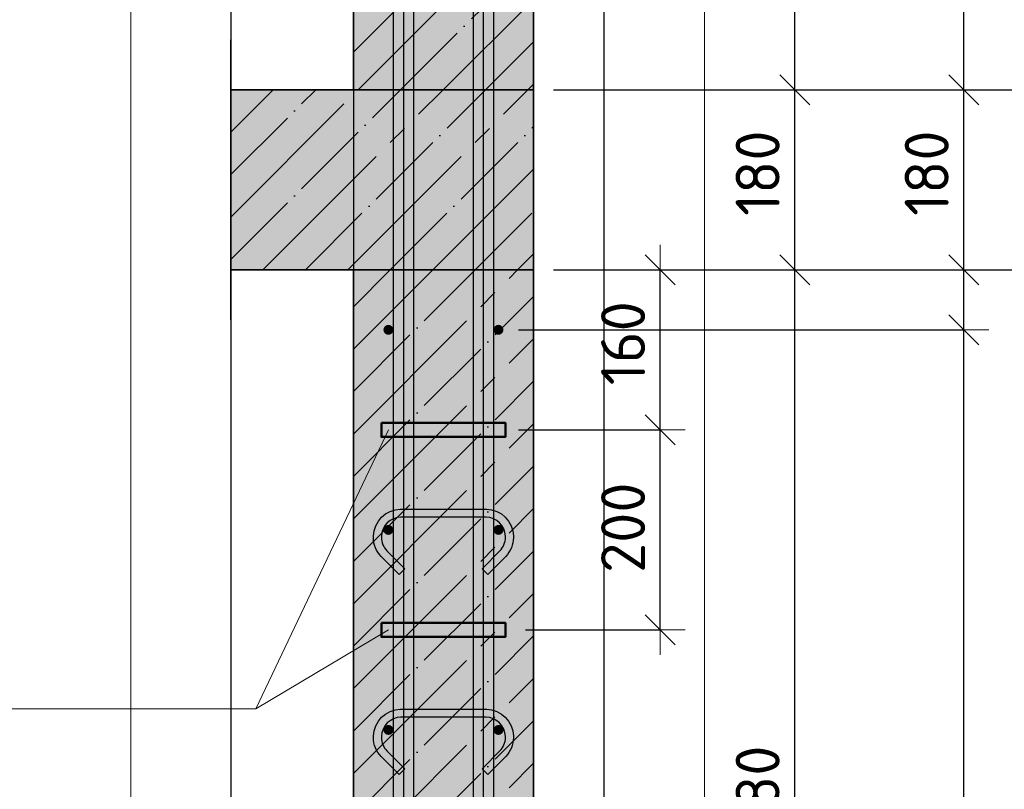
# Model space of a CAD drawing. Header units: millimetres. Extents: x -2995 to 60896, y -2809 to 57831.
# Tile 67 of 169: x 26279 to 27263, y 54863 to 55633. Entities that reach past the tile are written whole.
import ezdxf

# ---------------------------------------------------------------- set-up
doc = ezdxf.new("R2010")
doc.units = ezdxf.units.MM
doc.header["$PDMODE"] = 65
for name, pattern in [('______11', [100, 80, -10, 0, -10]), ('______5', [220, 160, -20, 20, -20]), ('________', [0])]:
    doc.linetypes.add(name, pattern=pattern)
for name, color, linetype, lineweight in [('Standard', 7, 'Continuous', 25), ('Арм.стержн. вертикальными 1', 22, 'Continuous', 35), ('Арм.стержн.горизонт. 1', 180, 'Continuous', 35), ('Арм.стержн.горизонт. 2', 202, 'Continuous', 35), ('Размерная линия_ общее', 7, 'Continuous', 13)]:
    doc.layers.add(name, color=color, linetype=linetype, lineweight=lineweight)
doc.layers.add('Арм.стержн. вертикальными 2', color=7, linetype='Continuous', lineweight=35, true_color=0x006e00)
doc.layers.add('Арм.стержн.Стяжки', color=7, linetype='Continuous', lineweight=35, true_color=0x501e0f)
doc.styles.add('ISOCPEUR', font='ISOCPEUR')
doc.dimstyles.new('DIMSTYLE_12', dxfattribs={"dimtxt": 44, "dimasz": 50, "dimexe": 0, "dimexo": 0, "dimgap": 22, "dimtad": 0, "dimdec": 0, "dimrnd": 5, "dimzin": 12, "dimdsep": 46, "dimtxsty": 'ISOCPEUR', "dimblk1": 'ALL_ML_STRICH', "dimblk2": 'ALL_ML_STRICH', "dimsah": 1, "dimcen": 0, "dimclrd": 7, "dimclre": 256, "dimclrt": 7, "dimadec": 0, "dimazin": 0, "dimtfac": 1, "dimtdec": 0, "dimtix": 1, "dimtmove": 2, "dimatfit": 3, "dimfxl": 0, "dimtvp": 1.2, "dimtzin": 0, "dimlwd": 0, "dimlwe": -3, "dimarcsym": 0})
doc.dimstyles.new('DIMSTYLE_5', dxfattribs={"dimtxt": 44, "dimasz": 50, "dimexe": 0, "dimexo": 0, "dimgap": 22, "dimtad": 2, "dimdec": 0, "dimrnd": 5, "dimzin": 12, "dimdsep": 46, "dimtxsty": 'ISOCPEUR', "dimblk1": 'ALL_ML_STRICH', "dimblk2": 'ALL_ML_STRICH', "dimsah": 1, "dimcen": 0, "dimclrd": 7, "dimclre": 256, "dimclrt": 7, "dimadec": 0, "dimazin": 0, "dimtfac": 1, "dimtdec": 0, "dimtix": 1, "dimtmove": 2, "dimatfit": 3, "dimfxl": 0, "dimtzin": 0, "dimlwd": 0, "dimlwe": -3, "dimarcsym": 0})

# ---------------------------------------------------------------- blocks, each defined once
blk = doc.blocks.new('ALL_ML_STRICH')
at = {"color": 0, "linetype": 'ByBlock', "lineweight": -2}
for p, q in [((0, -0.5), (0, 0.5)), ((-0.3, -0.3), (0.3, 0.3)), ((-1, 0), (0.5, 0))]:
    blk.add_line(p, q, dxfattribs=at)
blk = doc.blocks.new('*D279')
at = {"layer": 'DEFPOINTS', "color": 7, "linetype": 'Continuous', "lineweight": 13, "transparency": 33554687}
for p in [(26757.34, 55322.56), (26757.34, 52322.56), (27222.34, 52322.56)]:
    blk.add_point(p, dxfattribs=at)
at = {"layer": 'Размерная линия_ общее', "color": 253, "linetype": 'Continuous', "lineweight": -2, "true_color": 0xa0a0a0, "transparency": 33554687}
for p, q in [((26777.34, 55322.56), (27222.34, 55322.56)), ((26777.34, 52322.56), (27222.34, 52322.56))]:
    blk.add_line(p, q, dxfattribs=at)
at = {"layer": 'Размерная линия_ общее', "color": 7, "linetype": 'Continuous', "lineweight": -2, "transparency": 33554687}
blk.add_line((27222.34, 52322.56), (27222.34, 55322.56), dxfattribs=at)
at = {"layer": 'Размерная линия_ общее', "color": 7, "linetype": 'Continuous', "lineweight": 13, "transparency": 33554687, "xscale": 50, "yscale": 50, "zscale": 50}
for p, rotation in [((27222.34, 55322.56), 90), ((27222.34, 52322.56), 270)]:
    blk.add_blockref('ALL_ML_STRICH', p, dxfattribs=dict(at, rotation=rotation))
at = {"layer": 'Размерная линия_ общее', "color": 7, "linetype": 'Continuous', "lineweight": 13, "transparency": 33554687, "insert": (27163.34, 53674.56), "char_height": 44, "width": 2.2, "attachment_point": 1, "rotation": 90, "line_spacing_factor": 0.60241, "style": 'ISOCPEUR'}
blk.add_mtext('\\W0.91;15х200=3000', dxfattribs=at)
blk = doc.blocks.new('*D280')
at = {"layer": 'DEFPOINTS', "color": 7, "linetype": 'Continuous', "lineweight": 13, "transparency": 33554687}
for p in [(26792.34, 55382.56), (26757.34, 55322.56), (27222.34, 55322.56)]:
    blk.add_point(p, dxfattribs=at)
at = {"layer": 'Размерная линия_ общее', "color": 253, "linetype": 'Continuous', "lineweight": -2, "true_color": 0xa0a0a0, "transparency": 33554687}
for p, q in [((26812.34, 55382.56), (27222.34, 55382.56)), ((26777.34, 55322.56), (27222.34, 55322.56))]:
    blk.add_line(p, q, dxfattribs=at)
at = {"layer": 'Размерная линия_ общее', "color": 7, "linetype": 'Continuous', "lineweight": -2, "transparency": 33554687}
blk.add_line((27222.34, 55322.56), (27222.34, 55382.56), dxfattribs=at)
at = {"layer": 'Размерная линия_ общее', "color": 7, "linetype": 'Continuous', "lineweight": 13, "transparency": 33554687, "xscale": 50, "yscale": 50, "zscale": 50}
for p, rotation in [((27222.34, 55382.56), 90), ((27222.34, 55322.56), 270)]:
    blk.add_blockref('ALL_ML_STRICH', p, dxfattribs=dict(at, rotation=rotation))
at = {"layer": 'Размерная линия_ общее', "color": 7, "linetype": 'Continuous', "lineweight": 13, "transparency": 33554687, "insert": (27313.08, 55250.67), "char_height": 44, "width": 88, "attachment_point": 5, "rotation": 90, "style": 'ISOCPEUR'}
blk.add_mtext('\\A1;{60}', dxfattribs=at)
blk = doc.blocks.new('*D281')
at = {"layer": 'DEFPOINTS', "color": 7, "linetype": 'Continuous', "lineweight": 13, "transparency": 33554687}
for p in [(26792.34, 55562.56), (26792.34, 55382.56), (27222.34, 55382.56)]:
    blk.add_point(p, dxfattribs=at)
at = {"layer": 'Размерная линия_ общее', "color": 253, "linetype": 'Continuous', "lineweight": -2, "true_color": 0xa0a0a0, "transparency": 33554687}
for p, q in [((26812.34, 55562.56), (27222.34, 55562.56)), ((26812.34, 55382.56), (27222.34, 55382.56))]:
    blk.add_line(p, q, dxfattribs=at)
at = {"layer": 'Размерная линия_ общее', "color": 7, "linetype": 'Continuous', "lineweight": -2, "transparency": 33554687}
blk.add_line((27222.34, 55382.56), (27222.34, 55562.56), dxfattribs=at)
at = {"layer": 'Размерная линия_ общее', "color": 7, "linetype": 'Continuous', "lineweight": 13, "transparency": 33554687, "xscale": 50, "yscale": 50, "zscale": 50}
for p, rotation in [((27222.34, 55562.56), 90), ((27222.34, 55382.56), 270)]:
    blk.add_blockref('ALL_ML_STRICH', p, dxfattribs=dict(at, rotation=rotation))
at = {"layer": 'Размерная линия_ общее', "color": 7, "linetype": 'Continuous', "lineweight": 13, "transparency": 33554687, "insert": (27185.34, 55479.16), "char_height": 44, "width": 132, "attachment_point": 5, "rotation": 90, "style": 'ISOCPEUR'}
blk.add_mtext('\\A1;{180}', dxfattribs=at)
blk = doc.blocks.new('*D282')
at = {"layer": 'DEFPOINTS', "color": 7, "linetype": 'Continuous', "lineweight": 13, "transparency": 33554687}
for p in [(26742.34, 56392.56), (26792.34, 55562.56), (27222.34, 55562.56)]:
    blk.add_point(p, dxfattribs=at)
at = {"layer": 'Размерная линия_ общее', "color": 253, "linetype": 'Continuous', "lineweight": -2, "true_color": 0xa0a0a0, "transparency": 33554687}
for p, q in [((26762.34, 56392.56), (27222.34, 56392.56)), ((26812.34, 55562.56), (27222.34, 55562.56))]:
    blk.add_line(p, q, dxfattribs=at)
at = {"layer": 'Размерная линия_ общее', "color": 7, "linetype": 'Continuous', "lineweight": -2, "transparency": 33554687}
blk.add_line((27222.34, 55562.56), (27222.34, 56392.56), dxfattribs=at)
at = {"layer": 'Размерная линия_ общее', "color": 7, "linetype": 'Continuous', "lineweight": 13, "transparency": 33554687, "xscale": 50, "yscale": 50, "zscale": 50}
for p, rotation in [((27222.34, 56392.56), 90), ((27222.34, 55562.56), 270)]:
    blk.add_blockref('ALL_ML_STRICH', p, dxfattribs=dict(at, rotation=rotation))
at = {"layer": 'Размерная линия_ общее', "color": 7, "linetype": 'Continuous', "lineweight": 13, "transparency": 33554687, "insert": (27185.34, 55979.76), "char_height": 44, "width": 132, "attachment_point": 5, "rotation": 90, "style": 'ISOCPEUR'}
blk.add_mtext('\\A1;{830}', dxfattribs=at)
blk = doc.blocks.new('*D283')
at = {"layer": 'DEFPOINTS', "color": 7, "linetype": 'Continuous', "lineweight": 13, "transparency": 33554687}
for p in [(26792.34, 55382.56), (26752.34, 54302.56), (27053.39, 54302.56)]:
    blk.add_point(p, dxfattribs=at)
at = {"layer": 'Размерная линия_ общее', "color": 253, "linetype": 'Continuous', "lineweight": -2, "true_color": 0xa0a0a0, "transparency": 33554687}
for p, q in [((26812.34, 55382.56), (27053.39, 55382.56)), ((26772.34, 54302.56), (27053.39, 54302.56))]:
    blk.add_line(p, q, dxfattribs=at)
at = {"layer": 'Размерная линия_ общее', "color": 7, "linetype": 'Continuous', "lineweight": -2, "transparency": 33554687}
blk.add_line((27053.39, 54302.56), (27053.39, 55382.56), dxfattribs=at)
at = {"layer": 'Размерная линия_ общее', "color": 7, "linetype": 'Continuous', "lineweight": 13, "transparency": 33554687, "xscale": 50, "yscale": 50, "zscale": 50}
for p, rotation in [((27053.39, 55382.56), 90), ((27053.39, 54302.56), 270)]:
    blk.add_blockref('ALL_ML_STRICH', p, dxfattribs=dict(at, rotation=rotation))
at = {"layer": 'Размерная линия_ общее', "color": 7, "linetype": 'Continuous', "lineweight": 13, "transparency": 33554687, "insert": (27016.39, 54849.16), "char_height": 44, "width": 176, "attachment_point": 5, "rotation": 90, "style": 'ISOCPEUR'}
blk.add_mtext('\\A1;{1080}', dxfattribs=at)
blk = doc.blocks.new('*D284')
at = {"layer": 'DEFPOINTS', "color": 7, "linetype": 'Continuous', "lineweight": 13, "transparency": 33554687}
for p in [(26792.34, 55562.56), (26792.34, 55382.56), (27053.39, 55382.56)]:
    blk.add_point(p, dxfattribs=at)
at = {"layer": 'Размерная линия_ общее', "color": 253, "linetype": 'Continuous', "lineweight": -2, "true_color": 0xa0a0a0, "transparency": 33554687}
for p, q in [((26812.34, 55562.56), (27053.39, 55562.56)), ((26812.34, 55382.56), (27053.39, 55382.56))]:
    blk.add_line(p, q, dxfattribs=at)
at = {"layer": 'Размерная линия_ общее', "color": 7, "linetype": 'Continuous', "lineweight": -2, "transparency": 33554687}
blk.add_line((27053.39, 55382.56), (27053.39, 55562.56), dxfattribs=at)
at = {"layer": 'Размерная линия_ общее', "color": 7, "linetype": 'Continuous', "lineweight": 13, "transparency": 33554687, "xscale": 50, "yscale": 50, "zscale": 50}
for p, rotation in [((27053.39, 55562.56), 90), ((27053.39, 55382.56), 270)]:
    blk.add_blockref('ALL_ML_STRICH', p, dxfattribs=dict(at, rotation=rotation))
at = {"layer": 'Размерная линия_ общее', "color": 7, "linetype": 'Continuous', "lineweight": 13, "transparency": 33554687, "insert": (27016.39, 55479.16), "char_height": 44, "width": 132, "attachment_point": 5, "rotation": 90, "style": 'ISOCPEUR'}
blk.add_mtext('\\A1;{180}', dxfattribs=at)
blk = doc.blocks.new('*D285')
at = {"layer": 'DEFPOINTS', "color": 7, "linetype": 'Continuous', "lineweight": 13, "transparency": 33554687}
for p in [(26752.34, 56642.56), (26792.34, 55562.56), (27053.39, 55562.56)]:
    blk.add_point(p, dxfattribs=at)
at = {"layer": 'Размерная линия_ общее', "color": 253, "linetype": 'Continuous', "lineweight": -2, "true_color": 0xa0a0a0, "transparency": 33554687}
for p, q in [((26772.34, 56642.56), (27053.39, 56642.56)), ((26812.34, 55562.56), (27053.39, 55562.56))]:
    blk.add_line(p, q, dxfattribs=at)
at = {"layer": 'Размерная линия_ общее', "color": 7, "linetype": 'Continuous', "lineweight": -2, "transparency": 33554687}
blk.add_line((27053.39, 55562.56), (27053.39, 56642.56), dxfattribs=at)
at = {"layer": 'Размерная линия_ общее', "color": 7, "linetype": 'Continuous', "lineweight": 13, "transparency": 33554687, "xscale": 50, "yscale": 50, "zscale": 50}
for p, rotation in [((27053.39, 56642.56), 90), ((27053.39, 55562.56), 270)]:
    blk.add_blockref('ALL_ML_STRICH', p, dxfattribs=dict(at, rotation=rotation))
at = {"layer": 'Размерная линия_ общее', "color": 7, "linetype": 'Continuous', "lineweight": 13, "transparency": 33554687, "insert": (27016.39, 56109.16), "char_height": 44, "width": 176, "attachment_point": 5, "rotation": 90, "style": 'ISOCPEUR'}
blk.add_mtext('\\A1;{1080}', dxfattribs=at)
blk = doc.blocks.new('*D286')
at = {"layer": 'DEFPOINTS', "color": 7, "linetype": 'Continuous', "lineweight": 13, "transparency": 33554687}
for p in [(26757.34, 55222.56), (26764.34, 55022.56), (26918.89, 55022.56)]:
    blk.add_point(p, dxfattribs=at)
at = {"layer": 'Размерная линия_ общее', "color": 253, "linetype": 'Continuous', "lineweight": -2, "true_color": 0xa0a0a0, "transparency": 33554687}
for p, q in [((26777.34, 55222.56), (26918.89, 55222.56)), ((26784.34, 55022.56), (26918.89, 55022.56))]:
    blk.add_line(p, q, dxfattribs=at)
at = {"layer": 'Размерная линия_ общее', "color": 7, "linetype": 'Continuous', "lineweight": -2, "transparency": 33554687}
blk.add_line((26918.89, 55022.56), (26918.89, 55222.56), dxfattribs=at)
at = {"layer": 'Размерная линия_ общее', "color": 7, "linetype": 'Continuous', "lineweight": 13, "transparency": 33554687, "xscale": 50, "yscale": 50, "zscale": 50}
for p, rotation in [((26918.89, 55222.56), 90), ((26918.89, 55022.56), 270)]:
    blk.add_blockref('ALL_ML_STRICH', p, dxfattribs=dict(at, rotation=rotation))
at = {"layer": 'Размерная линия_ общее', "color": 7, "linetype": 'Continuous', "lineweight": 13, "transparency": 33554687, "insert": (26881.89, 55124.76), "char_height": 44, "width": 132, "attachment_point": 5, "rotation": 90, "style": 'ISOCPEUR'}
blk.add_mtext('\\A1;{200}', dxfattribs=at)
blk = doc.blocks.new('*D287')
at = {"layer": 'DEFPOINTS', "color": 7, "linetype": 'Continuous', "lineweight": 13, "transparency": 33554687}
for p in [(26792.34, 55382.56), (26757.34, 55222.56), (26918.89, 55222.56)]:
    blk.add_point(p, dxfattribs=at)
at = {"layer": 'Размерная линия_ общее', "color": 253, "linetype": 'Continuous', "lineweight": -2, "true_color": 0xa0a0a0, "transparency": 33554687}
for p, q in [((26812.34, 55382.56), (26918.89, 55382.56)), ((26777.34, 55222.56), (26918.89, 55222.56))]:
    blk.add_line(p, q, dxfattribs=at)
at = {"layer": 'Размерная линия_ общее', "color": 7, "linetype": 'Continuous', "lineweight": -2, "transparency": 33554687}
blk.add_line((26918.89, 55222.56), (26918.89, 55382.56), dxfattribs=at)
at = {"layer": 'Размерная линия_ общее', "color": 7, "linetype": 'Continuous', "lineweight": 13, "transparency": 33554687, "xscale": 50, "yscale": 50, "zscale": 50}
for p, rotation in [((26918.89, 55382.56), 90), ((26918.89, 55222.56), 270)]:
    blk.add_blockref('ALL_ML_STRICH', p, dxfattribs=dict(at, rotation=rotation))
at = {"layer": 'Размерная линия_ общее', "color": 7, "linetype": 'Continuous', "lineweight": 13, "transparency": 33554687, "insert": (26881.89, 55309.16), "char_height": 44, "width": 132, "attachment_point": 5, "rotation": 90, "style": 'ISOCPEUR'}
blk.add_mtext('\\A1;{160}', dxfattribs=at)
blk = doc.blocks.new('*D288')
at = {"layer": 'DEFPOINTS', "color": 7, "linetype": 'Continuous', "lineweight": 13, "transparency": 33554687}
for p in [(26792.34, 55382.56), (26840.28, 52262.56), (27409.57, 52262.56)]:
    blk.add_point(p, dxfattribs=at)
at = {"layer": 'Размерная линия_ общее', "color": 253, "linetype": 'Continuous', "lineweight": -2, "true_color": 0xa0a0a0, "transparency": 33554687}
for p, q in [((26812.34, 55382.56), (27409.57, 55382.56)), ((26860.28, 52262.56), (27409.57, 52262.56))]:
    blk.add_line(p, q, dxfattribs=at)
at = {"layer": 'Размерная линия_ общее', "color": 7, "linetype": 'Continuous', "lineweight": -2, "transparency": 33554687}
blk.add_line((27409.57, 52262.56), (27409.57, 55382.56), dxfattribs=at)
at = {"layer": 'Размерная линия_ общее', "color": 7, "linetype": 'Continuous', "lineweight": 13, "transparency": 33554687, "xscale": 50, "yscale": 50, "zscale": 50}
for p, rotation in [((27409.57, 55382.56), 90), ((27409.57, 52262.56), 270)]:
    blk.add_blockref('ALL_ML_STRICH', p, dxfattribs=dict(at, rotation=rotation))
at = {"layer": 'Размерная линия_ общее', "color": 7, "linetype": 'Continuous', "lineweight": 13, "transparency": 33554687, "insert": (27372.57, 53829.16), "char_height": 44, "width": 176, "attachment_point": 5, "rotation": 90, "style": 'ISOCPEUR'}
blk.add_mtext('\\A1;{3120}', dxfattribs=at)
blk = doc.blocks.new('*D289')
at = {"layer": 'DEFPOINTS', "color": 7, "linetype": 'Continuous', "lineweight": 13, "transparency": 33554687}
for p in [(26792.34, 55562.56), (26792.34, 55382.56), (27409.57, 55382.56)]:
    blk.add_point(p, dxfattribs=at)
at = {"layer": 'Размерная линия_ общее', "color": 253, "linetype": 'Continuous', "lineweight": -2, "true_color": 0xa0a0a0, "transparency": 33554687}
for p, q in [((26812.34, 55562.56), (27409.57, 55562.56)), ((26812.34, 55382.56), (27409.57, 55382.56))]:
    blk.add_line(p, q, dxfattribs=at)
at = {"layer": 'Размерная линия_ общее', "color": 7, "linetype": 'Continuous', "lineweight": -2, "transparency": 33554687}
blk.add_line((27409.57, 55382.56), (27409.57, 55562.56), dxfattribs=at)
at = {"layer": 'Размерная линия_ общее', "color": 7, "linetype": 'Continuous', "lineweight": 13, "transparency": 33554687, "xscale": 50, "yscale": 50, "zscale": 50}
for p, rotation in [((27409.57, 55562.56), 90), ((27409.57, 55382.56), 270)]:
    blk.add_blockref('ALL_ML_STRICH', p, dxfattribs=dict(at, rotation=rotation))
at = {"layer": 'Размерная линия_ общее', "color": 7, "linetype": 'Continuous', "lineweight": 13, "transparency": 33554687, "insert": (27372.57, 55479.16), "char_height": 44, "width": 132, "attachment_point": 5, "rotation": 90, "style": 'ISOCPEUR'}
blk.add_mtext('\\A1;{180}', dxfattribs=at)

msp = doc.modelspace()

# ---------------------------------------------------------------- hatches: boundary and pattern name
at = {"linetype": 'Continuous', "lineweight": -3, "transparency": 33554687}
msp.add_hatch(color=9, dxfattribs=at).paths.add_polyline_path([(26792.34, 55382.56), (26792.34, 55562.56), (26489.82, 55562.56), (26489.82, 55382.56)])
at = {"layer": 'Standard', "linetype": 'Continuous', "lineweight": -3, "true_color": 0xc7c7c7, "transparency": 33554687}
msp.add_hatch(color=9, dxfattribs=at).paths.add_polyline_path([(26612.34, 55562.56), (26792.34, 55562.56), (26792.34, 56705.85), (26612.34, 56705.85)])
at = {"layer": 'Арм.стержн.горизонт. 1', "linetype": 'Continuous', "lineweight": 50, "transparency": 33554687}
for points in [[(26652.34, 55322.56), (26651.96, 55324.47), (26650.87, 55326.09), (26649.25, 55327.18), (26647.34, 55327.56), (26645.42, 55327.18), (26643.8, 55326.09), (26642.72, 55324.47), (26642.34, 55322.56), (26642.72, 55320.64), (26643.8, 55319.02), (26645.42, 55317.94), (26647.34, 55317.56), (26649.25, 55317.94), (26650.87, 55319.02), (26651.96, 55320.64)], [(26762.34, 55322.56), (26761.96, 55324.47), (26760.87, 55326.09), (26759.25, 55327.18), (26757.34, 55327.56), (26755.42, 55327.18), (26753.8, 55326.09), (26752.72, 55324.47), (26752.34, 55322.56), (26752.72, 55320.64), (26753.8, 55319.02), (26755.42, 55317.94), (26757.34, 55317.56), (26759.25, 55317.94), (26760.87, 55319.02), (26761.96, 55320.64)], [(26652.34, 55122.56), (26651.96, 55124.47), (26650.87, 55126.09), (26649.25, 55127.18), (26647.34, 55127.56), (26645.42, 55127.18), (26643.8, 55126.09), (26642.72, 55124.47), (26642.34, 55122.56), (26642.72, 55120.64), (26643.8, 55119.02), (26645.42, 55117.94), (26647.34, 55117.56), (26649.25, 55117.94), (26650.87, 55119.02), (26651.96, 55120.64)], [(26762.34, 55122.56), (26761.96, 55124.47), (26760.87, 55126.09), (26759.25, 55127.18), (26757.34, 55127.56), (26755.42, 55127.18), (26753.8, 55126.09), (26752.72, 55124.47), (26752.34, 55122.56), (26752.72, 55120.64), (26753.8, 55119.02), (26755.42, 55117.94), (26757.34, 55117.56), (26759.25, 55117.94), (26760.87, 55119.02), (26761.96, 55120.64)], [(26652.34, 54922.56), (26651.96, 54924.47), (26650.87, 54926.09), (26649.25, 54927.18), (26647.34, 54927.56), (26645.42, 54927.18), (26643.8, 54926.09), (26642.72, 54924.47), (26642.34, 54922.56), (26642.72, 54920.64), (26643.8, 54919.02), (26645.42, 54917.94), (26647.34, 54917.56), (26649.25, 54917.94), (26650.87, 54919.02), (26651.96, 54920.64)], [(26762.34, 54922.56), (26761.96, 54924.47), (26760.87, 54926.09), (26759.25, 54927.18), (26757.34, 54927.56), (26755.42, 54927.18), (26753.8, 54926.09), (26752.72, 54924.47), (26752.34, 54922.56), (26752.72, 54920.64), (26753.8, 54919.02), (26755.42, 54917.94), (26757.34, 54917.56), (26759.25, 54917.94), (26760.87, 54919.02), (26761.96, 54920.64)]]:
    msp.add_hatch(color=4, dxfattribs=at).paths.add_polyline_path(points)
at = {"layer": 'Размерная линия_ общее', "linetype": 'Continuous', "lineweight": -3, "true_color": 0xc7c7c7, "transparency": 33554687}
msp.add_hatch(color=9, dxfattribs=at).paths.add_polyline_path([(26792.34, 55382.56), (26612.34, 55382.56), (26612.34, 52262.56), (26792.34, 52262.56)])

# ---------------------------------------------------------------- linework, layer by layer
at = {"color": 52, "linetype": 'Continuous', "lineweight": -3, "transparency": 33554687}
for p, q in [((26489.82, 56705.85), (26489.82, 52093.51)), ((26489.82, 56705.85), (26489.82, 52093.51)), ((26863.11, 52093.51), (26863.11, 56705.85)), ((26863.11, 52093.51), (26863.11, 56705.85))]:
    msp.add_line(p, q, dxfattribs=at)
at = {"color": 7, "linetype": 'Continuous', "lineweight": 25, "transparency": 33554687}
msp.add_line((26489.82, 55332.56), (26489.82, 55612.56), dxfattribs=at)
at = {"color": 253, "linetype": '______11', "lineweight": -3, "true_color": 0xababab, "transparency": 33554687}
for p, q in [((26489.82, 55477.71), (26574.67, 55562.56)), ((26489.82, 55392.86), (26659.52, 55562.56)), ((26564.37, 55382.56), (26744.37, 55562.56)), ((26649.22, 55382.56), (26792.34, 55525.67)), ((26734.08, 55382.56), (26792.34, 55440.82))]:
    msp.add_line(p, q, dxfattribs=at)
at = {"color": 253, "linetype": '______5', "lineweight": -3, "true_color": 0xababab, "transparency": 33554687}
for p, q in [((26489.82, 55520.14), (26532.24, 55562.56)), ((26489.82, 55435.28), (26617.09, 55562.56)), ((26521.95, 55382.56), (26701.95, 55562.56)), ((26606.8, 55382.56), (26786.8, 55562.56)), ((26691.65, 55382.56), (26792.34, 55483.25)), ((26776.5, 55382.56), (26792.34, 55398.39))]:
    msp.add_line(p, q, dxfattribs=at)
at = {"color": 7, "linetype": 'Continuous', "lineweight": 35, "transparency": 33554687}
for p, q in [((26612.34, 55562.56), (26489.82, 55562.56)), ((26792.34, 55382.56), (26792.34, 55562.56)), ((26489.82, 55382.56), (26612.34, 55382.56))]:
    msp.add_line(p, q, dxfattribs=at)
at = {"color": 253, "linetype": '________', "lineweight": 25, "true_color": 0xababab, "transparency": 33554687}
msp.add_line((26612.34, 55562.56), (26612.34, 55382.56), dxfattribs=at)
at = {"color": 7, "linetype": 'Continuous', "lineweight": 13, "transparency": 33554687}
for p, q in [((26792.34, 55562.56), (26612.34, 55562.56)), ((26612.34, 55382.56), (26792.34, 55382.56))]:
    msp.add_line(p, q, dxfattribs=at)
at = {"layer": 'Standard', "color": 7, "linetype": 'Continuous', "lineweight": 35, "transparency": 33554687}
for p, q in [((26612.34, 56705.85), (26612.34, 55562.56)), ((26792.34, 55562.56), (26792.34, 56705.85)), ((26612.34, 55562.56), (26792.34, 55562.56))]:
    msp.add_line(p, q, dxfattribs=at)
at = {"layer": 'Standard', "color": 253, "linetype": '______11', "lineweight": -3, "true_color": 0xababab, "transparency": 33554687}
for p, q in [((26612.34, 55600.23), (26792.34, 55780.23)), ((26659.52, 55562.56), (26792.34, 55695.38)), ((26744.37, 55562.56), (26792.34, 55610.53))]:
    msp.add_line(p, q, dxfattribs=at)
at = {"layer": 'Standard', "color": 253, "linetype": '______5', "lineweight": -3, "true_color": 0xababab, "transparency": 33554687}
for p, q in [((26617.09, 55562.56), (26792.34, 55737.8)), ((26701.95, 55562.56), (26792.34, 55652.95)), ((26786.8, 55562.56), (26792.34, 55568.1))]:
    msp.add_line(p, q, dxfattribs=at)
at = {"layer": 'Standard', "color": 7, "linetype": 'Continuous', "lineweight": 13, "transparency": 33554687}
msp.add_lwpolyline([(26389.82, 51993.51), (26963.11, 51993.51), (26963.11, 56805.85), (26389.82, 56805.85), (26389.82, 51993.51)], dxfattribs=at)
at = {"layer": 'Арм.стержн. вертикальными 1', "color": 4, "linetype": 'Continuous', "lineweight": 25, "transparency": 33554687}
for points in [[(26652.34, 52262.56), (26652.34, 56392.56), (26662.34, 56392.56), (26662.34, 52262.56), (26652.34, 52262.56)], [(26652.34, 52262.56), (26652.34, 56392.56), (26662.34, 56392.56), (26662.34, 52262.56), (26652.34, 52262.56)], [(26652.34, 52262.56), (26652.34, 56392.56), (26662.34, 56392.56), (26662.34, 52262.56), (26652.34, 52262.56)], [(26742.34, 52262.56), (26742.34, 56392.56), (26752.34, 56392.56), (26752.34, 52262.56), (26742.34, 52262.56)], [(26742.34, 52262.56), (26742.34, 56392.56), (26752.34, 56392.56), (26752.34, 52262.56), (26742.34, 52262.56)], [(26742.34, 52262.56), (26742.34, 56392.56), (26752.34, 56392.56), (26752.34, 52262.56), (26742.34, 52262.56)]]:
    msp.add_lwpolyline(points, dxfattribs=at)
at = {"layer": 'Арм.стержн. вертикальными 2', "color": 7, "linetype": 'Continuous', "lineweight": 25, "transparency": 33554687}
for points in [[(26672.34, 56642.56), (26672.34, 54302.56), (26652.34, 54302.56), (26652.34, 56642.56), (26672.34, 56642.56)], [(26672.34, 56642.56), (26672.34, 54302.56), (26652.34, 54302.56), (26652.34, 56642.56), (26672.34, 56642.56)], [(26672.34, 56642.56), (26672.34, 54302.56), (26652.34, 54302.56), (26652.34, 56642.56), (26672.34, 56642.56)], [(26752.34, 56642.56), (26752.34, 54302.56), (26732.34, 54302.56), (26732.34, 56642.56), (26752.34, 56642.56)], [(26752.34, 56642.56), (26752.34, 54302.56), (26732.34, 54302.56), (26732.34, 56642.56), (26752.34, 56642.56)], [(26752.34, 56642.56), (26752.34, 54302.56), (26732.34, 54302.56), (26732.34, 56642.56), (26752.34, 56642.56)]]:
    msp.add_lwpolyline(points, dxfattribs=at)
at = {"layer": 'Арм.стержн.горизонт. 1', "color": 52, "linetype": 'Continuous', "lineweight": 25, "transparency": 33554687}
for p, q in [((26612.34, 55382.56), (26612.34, 52262.56)), ((26792.34, 55382.56), (26792.34, 52262.56))]:
    msp.add_line(p, q, dxfattribs=at)
at = {"layer": 'Арм.стержн.горизонт. 2', "color": 7, "linetype": 'Continuous', "lineweight": 13, "transparency": 33554687}
for p, q in [((26514.77, 54943.74), (26647.34, 55222.56)), ((26514.77, 54943.74), (26647.34, 55022.56)), ((25762.27, 54943.74), (26514.77, 54943.74))]:
    msp.add_line(p, q, dxfattribs=at)
at = {"layer": 'Арм.стержн.горизонт. 2', "color": 7, "linetype": 'Continuous', "lineweight": 50, "transparency": 33554687}
for points in [[(26640.34, 55229.56), (26764.34, 55229.56), (26764.34, 55215.56), (26640.34, 55215.56), (26640.34, 55229.56)], [(26640.34, 55029.56), (26764.34, 55029.56), (26764.34, 55015.56), (26640.34, 55015.56), (26640.34, 55029.56)]]:
    msp.add_lwpolyline(points, dxfattribs=at)
at = {"layer": 'Арм.стержн.Стяжки', "color": 40, "linetype": 'Continuous', "lineweight": 25, "transparency": 33554687}
for points in [[(26740.89, 55083.69), (26758.75, 55101.55), (26759.99, 55102.97), (26761.08, 55104.5), (26762.03, 55106.11), (26762.81, 55107.77), (26763.44, 55109.5), (26763.91, 55111.31), (26764.21, 55113.16), (26764.34, 55115.04), (26764.34, 55116.19), (26763.84, 55119.81), (26762.63, 55123.47), (26760.75, 55126.82), (26758.47, 55129.55), (26755.74, 55131.83), (26752.39, 55133.71), (26748.72, 55134.92), (26745.11, 55135.42), (26659.57, 55135.42), (26655.95, 55134.92), (26652.29, 55133.71), (26648.94, 55131.83), (26646.21, 55129.55), (26643.93, 55126.82), (26642.05, 55123.47), (26640.84, 55119.81), (26640.34, 55116.19), (26640.34, 55115.04), (26640.47, 55113.16), (26640.77, 55111.31), (26641.24, 55109.5), (26641.86, 55107.77), (26642.64, 55106.11), (26643.59, 55104.5), (26644.69, 55102.97), (26645.93, 55101.55), (26663.79, 55083.69), (26658.13, 55078.03), (26640.07, 55096.09), (26638.41, 55098), (26636.89, 55100.12), (26635.56, 55102.37), (26634.47, 55104.71), (26633.59, 55107.13), (26632.93, 55109.66), (26632.52, 55112.24), (26632.34, 55114.76), (26632.34, 55116.74), (26633.02, 55121.63), (26634.69, 55126.71), (26637.31, 55131.38), (26640.53, 55135.23), (26644.38, 55138.45), (26649.06, 55141.07), (26654.14, 55142.74), (26659.02, 55143.42), (26745.66, 55143.42), (26750.54, 55142.74), (26755.62, 55141.07), (26760.3, 55138.45), (26764.15, 55135.23), (26767.37, 55131.38), (26769.98, 55126.71), (26771.66, 55121.63), (26772.34, 55116.74), (26772.34, 55114.76), (26772.16, 55112.24), (26771.74, 55109.66), (26771.09, 55107.13), (26770.21, 55104.71), (26769.12, 55102.37), (26767.79, 55100.12), (26766.26, 55098), (26764.61, 55096.09), (26746.55, 55078.03), (26740.89, 55083.69)], [(26740.89, 54883.69), (26758.75, 54901.55), (26759.99, 54902.97), (26761.09, 54904.5), (26762.03, 54906.11), (26762.81, 54907.77), (26763.44, 54909.5), (26763.91, 54911.31), (26764.21, 54913.16), (26764.34, 54915.04), (26764.34, 54916.19), (26763.84, 54919.81), (26762.63, 54923.47), (26760.75, 54926.82), (26758.47, 54929.55), (26755.74, 54931.83), (26752.39, 54933.71), (26748.72, 54934.92), (26745.11, 54935.42), (26659.57, 54935.42), (26655.96, 54934.92), (26652.29, 54933.71), (26648.94, 54931.83), (26646.21, 54929.55), (26643.93, 54926.82), (26642.05, 54923.47), (26640.84, 54919.81), (26640.34, 54916.19), (26640.34, 54915.04), (26640.47, 54913.16), (26640.77, 54911.31), (26641.24, 54909.5), (26641.87, 54907.77), (26642.65, 54906.11), (26643.59, 54904.5), (26644.69, 54902.97), (26645.93, 54901.55), (26663.79, 54883.69), (26658.13, 54878.03), (26640.07, 54896.09), (26638.41, 54898), (26636.89, 54900.12), (26635.56, 54902.37), (26634.47, 54904.71), (26633.59, 54907.13), (26632.93, 54909.66), (26632.52, 54912.24), (26632.34, 54914.76), (26632.34, 54916.74), (26633.02, 54921.63), (26634.69, 54926.71), (26637.31, 54931.38), (26640.53, 54935.23), (26644.38, 54938.45), (26649.06, 54941.07), (26654.14, 54942.74), (26659.02, 54943.42), (26745.66, 54943.42), (26750.54, 54942.74), (26755.62, 54941.07), (26760.3, 54938.45), (26764.15, 54935.23), (26767.37, 54931.38), (26769.99, 54926.71), (26771.66, 54921.63), (26772.34, 54916.74), (26772.34, 54914.76), (26772.16, 54912.24), (26771.74, 54909.66), (26771.09, 54907.13), (26770.21, 54904.71), (26769.12, 54902.37), (26767.79, 54900.12), (26766.27, 54898), (26764.61, 54896.09), (26746.55, 54878.03), (26740.89, 54883.69)]]:
    msp.add_lwpolyline(points, dxfattribs=at)
at = {"layer": 'Размерная линия_ общее', "color": 253, "linetype": '______11', "lineweight": -3, "true_color": 0xababab, "transparency": 33554687}
for p, q in [((26612.34, 55260.82), (26734.08, 55382.56)), ((26612.34, 55345.67), (26649.22, 55382.56)), ((26612.34, 55175.97), (26792.34, 55355.97)), ((26612.34, 55091.11), (26792.34, 55271.11)), ((26612.34, 55006.26), (26792.34, 55186.26)), ((26612.34, 54921.41), (26792.34, 55101.41)), ((26612.34, 54836.56), (26792.34, 55016.56)), ((26612.34, 54751.7), (26792.34, 54931.7))]:
    msp.add_line(p, q, dxfattribs=at)
at = {"layer": 'Размерная линия_ общее', "color": 253, "linetype": '______5', "lineweight": -3, "true_color": 0xababab, "transparency": 33554687}
for p, q in [((26612.34, 55218.39), (26776.5, 55382.56)), ((26612.34, 55303.25), (26691.65, 55382.56)), ((26612.34, 55133.54), (26792.34, 55313.54)), ((26612.34, 55048.69), (26792.34, 55228.69)), ((26612.34, 54963.83), (26792.34, 55143.83)), ((26612.34, 54878.98), (26792.34, 55058.98)), ((26612.34, 54794.13), (26792.34, 54974.13)), ((26612.34, 54709.28), (26792.34, 54889.28))]:
    msp.add_line(p, q, dxfattribs=at)
at = {"layer": 'Размерная линия_ общее', "color": 7, "linetype": 'Continuous', "lineweight": 35, "transparency": 33554687}
for p, q in [((26792.34, 55382.56), (26612.34, 55382.56)), ((26612.34, 55382.56), (26612.34, 52262.56)), ((26792.34, 52262.56), (26792.34, 55382.56))]:
    msp.add_line(p, q, dxfattribs=at)

# ---------------------------------------------------------------- dimensions: what is measured, and where the dimension line sits
at = {"layer": 'Размерная линия_ общее', "color": 7, "linetype": 'Continuous', "lineweight": 13, "transparency": 33554687}
for base, p1, p2, dimstyle, picture, middle in [((27053.39, 56642.56), (26812.34, 55562.56), (26772.34, 56642.56), 'DIMSTYLE_5', '*D285', (27016.39, 56109.16)), ((27222.34, 56392.56), (26812.34, 55562.56), (26762.34, 56392.56), 'DIMSTYLE_5', '*D282', (27185.34, 55979.76)), ((27222.34, 55562.56), (26812.34, 55382.56), (26812.34, 55562.56), 'DIMSTYLE_5', '*D281', (27185.34, 55479.16)), ((27053.39, 55562.56), (26812.34, 55382.56), (26812.34, 55562.56), 'DIMSTYLE_5', '*D284', (27016.39, 55479.16)), ((27409.57, 55562.56), (26812.34, 55382.56), (26812.34, 55562.56), 'DIMSTYLE_5', '*D289', (27372.57, 55479.16)), ((27053.39, 55382.56), (26772.34, 54302.56), (26812.34, 55382.56), 'DIMSTYLE_5', '*D283', (27016.39, 54849.16)), ((27222.34, 55382.56), (26777.34, 55322.56), (26812.34, 55382.56), 'DIMSTYLE_12', '*D280', (27313.08, 55250.67)), ((26918.89, 55382.56), (26777.34, 55222.56), (26812.34, 55382.56), 'DIMSTYLE_5', '*D287', (26881.89, 55309.16)), ((27409.57, 55382.56), (26860.28, 52262.56), (26812.34, 55382.56), 'DIMSTYLE_5', '*D288', (27372.57, 53829.16)), ((26918.89, 55222.56), (26784.34, 55022.56), (26777.34, 55222.56), 'DIMSTYLE_5', '*D286', (26881.89, 55124.76))]:
    dim = msp.add_linear_dim(base=base, p1=p1, p2=p2, angle=90, dimstyle=dimstyle, override={"dimpost": '<>', "dimclrd": 7, "dimclre": 253, "dimclrt": 7, "dimlwd": 0, "dimlwe": 65533}, dxfattribs=at)
    dim.commit()
    dim.dimension.update_dxf_attribs({"geometry": picture, "text_midpoint": middle, "dimtype": 160})
dim = msp.add_linear_dim(base=(27222.34, 55322.56), p1=(26777.34, 52322.56), p2=(26777.34, 55322.56), angle=90, text='\\W0.91;15х200=3000', dimstyle='DIMSTYLE_5', override={"dimpost": '<>', "dimclrd": 7, "dimclre": 253, "dimclrt": 7, "dimlwd": 0, "dimlwe": 65533}, dxfattribs=at)
dim.commit()
dim.dimension.update_dxf_attribs({"geometry": '*D279', "text_midpoint": (27200.34, 53822.56), "dimtype": 160})

doc.saveas('drawing.dxf')
